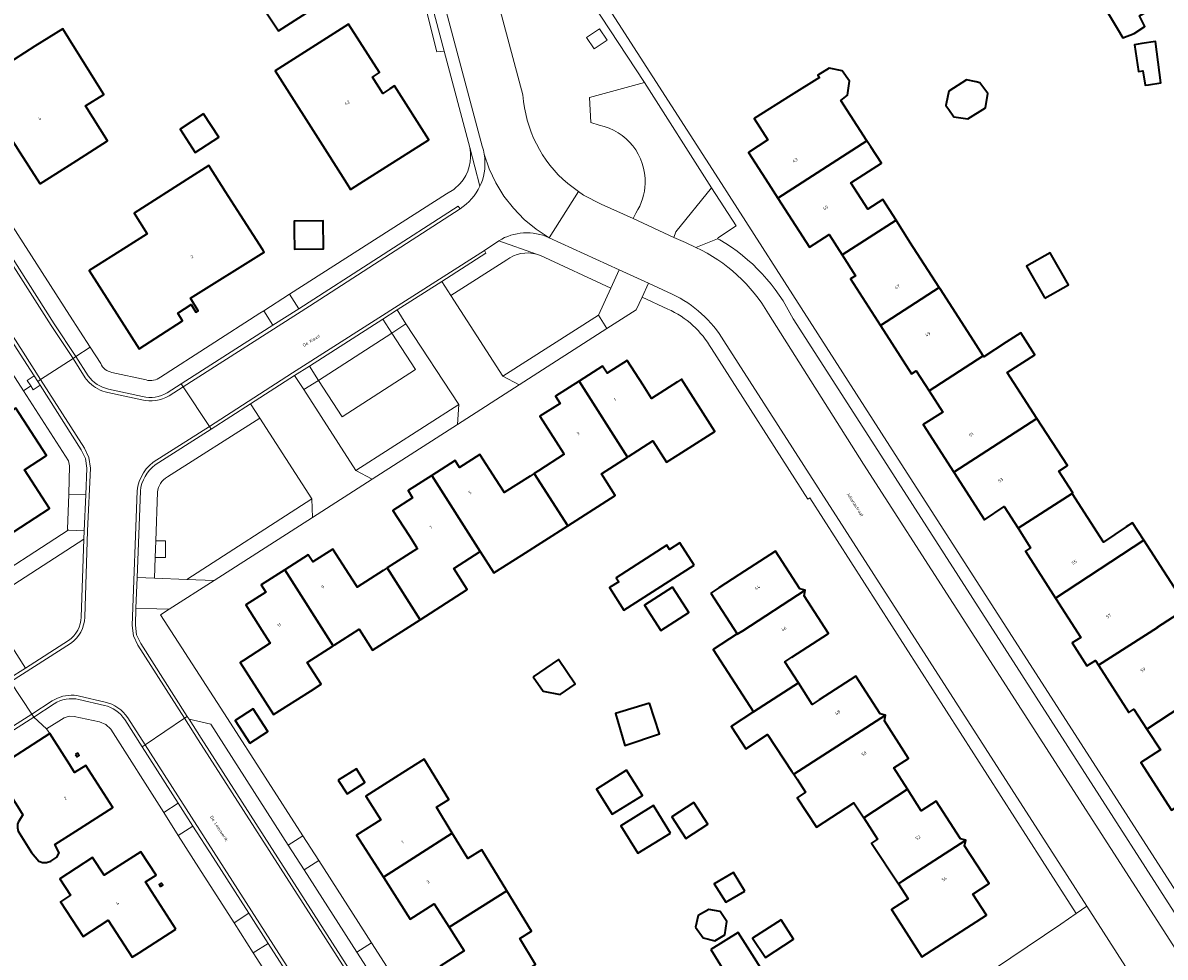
# Model space of a CAD drawing. Header units: metres. Extents: x 201541 to 204988, y 387833 to 394342.
# Tile 152 of 214: x 203432 to 203562, y 391411 to 391518. Entities that reach past the tile are written whole.
import ezdxf
from ezdxf.enums import TextEntityAlignment as Align

# ---------------------------------------------------------------- set-up
doc = ezdxf.new("R2010")
doc.units = ezdxf.units.M
doc.layers.get('Defpoints').update_dxf_attribs({"lineweight": 25})
for name, color, linetype, lineweight in [('B-WE-GR-BEPLANTING_CULTUUR_BODEMBEDEKKER-GV', 90, 'Continuous', 18), ('B-WE-OG-BEBOUWING-GV', 7, 'Continuous', 35), ('B-WE-OG-BEBOUWING-T18', 10, 'Continuous', 18), ('B-WE-OG-BEBOUWING_LAGE TRAFO-GV', 7, 'Continuous', 18), ('B-WE-OG-TERREIN_ERF-GV', 7, 'Continuous', 18), ('B-WE-VH-ONVERHARD-GV', 252, 'Continuous', 18), ('B-WE-VH-VERHARDING_ASFALT-GV', 252, 'Continuous', 18), ('B-WE-VH-VERHARDING_BETONSTRAATSTEEN-GV', 252, 'Continuous', 18), ('B-WE-VH-VERHARDING_OPEN-GV', 252, 'Continuous', 18), ('B-WE-VH-VERHARDING_TEGEL-GV', 252, 'Continuous', 18)]:
    doc.layers.add(name, color=color, linetype=linetype, lineweight=lineweight)
doc.styles.add('NLCS-ISO-M200-T18', font='NLCS-ISO.ttf', dxfattribs={"height": 0.36})

msp = doc.modelspace()

# ---------------------------------------------------------------- linework, layer by layer
at = {"layer": 'B-WE-GR-BEPLANTING_CULTUUR_BODEMBEDEKKER-GV'}
for points in [[(203497.698, 391506.689), (203496.761, 391506.967), (203496.58, 391509.85), (203502.877, 391511.553), (203496.93, 391520.599), (203482.667, 391542.962)], [(203481.41, 391538.563), (203482.846, 391533.095), (203488.984, 391510.135)], [(203494.101, 391500), (203495.34, 391499.102), (203495.92, 391498.681), (203497.92, 391497.659)], [(203497.92, 391497.659), (203501.575, 391495.994), (203501.914, 391496.626)], [(203487.124, 391491.262), (203480.727, 391487.2), (203486.681, 391477.952), (203497.61, 391484.937), (203499.036, 391488.03), (203490.976, 391491.754)], [(203464.829, 391463.912), (203458.885, 391473.173), (203448.315, 391466.431)], [(203447.185, 391464.672), (203446.991, 391459.136), (203448.109, 391459.136), (203448.12, 391457.197), (203446.922, 391457.197), (203446.84, 391454.852), (203450.53, 391454.689), (203464.829, 391463.912)], [(203438.467, 391450.399), (203438.755, 391459.296), (203427.36, 391451.947), (203432.103, 391444.566)], [(203432.103, 391444.566), (203437.016, 391447.71)]]:
    msp.add_lwpolyline(points, dxfattribs=at)
for points in [[(203497.131, 391515.394), (203496.24, 391516.704), (203497.724, 391517.713), (203498.615, 391516.403)], [(203510.563, 391499.525), (203506.455, 391494.461), (203506.261, 391493.835), (203507.591, 391493.248), (203508.765, 391492.694), (203511.24, 391493.656), (203511.344, 391493.833), (203513.37, 391495.156)], [(203476.704, 391478.708), (203468.294, 391473.309), (203465.601, 391477.478), (203463.915, 391476.417), (203469.877, 391467.168), (203481.634, 391474.706), (203475.606, 391483.948), (203474.001, 391482.887)]]:
    msp.add_lwpolyline(points, close=True, dxfattribs=at)
for points in [[(203488.984, 391510.135, 0.2024269), (203494.101, 391500)], [(203502.963, 391500, 0.3639128), (203497.698, 391506.689)], [(203501.914, 391496.626, 0.1356085), (203502.963, 391500)], [(203490.545, 391491.908, 0.2392465), (203487.124, 391491.262)], [(203490.976, 391491.754, 0.0295422), (203490.545, 391491.908)], [(203448.315, 391466.431, 0.248908), (203447.185, 391464.672)], [(203437.016, 391447.71, 0.2350497), (203438.467, 391450.399)]]:
    msp.add_lwpolyline(points, format="xyb", dxfattribs=at)
at = {"layer": 'B-WE-OG-BEBOUWING-GV'}
for points in [[(203459.431, 391530.779), (203457.04, 391534.768), (203449.178, 391530.05), (203452.207, 391525.472), (203454.65, 391527.09), (203461.033, 391517.457), (203465.681, 391520.447), (203469.886, 391523.152), (203467.879, 391526.271), (203466.49, 391528.43), (203465.803, 391529.492), (203466.903, 391530.203), (203464.433, 391534.018), (203460.231, 391531.297)], [(203555.038, 391520.953), (203556.984, 391517.683), (203557.61, 391516.674), (203558.899, 391517.15), (203560.115, 391517.954), (203559.513, 391519.188), (203560.227, 391519.613), (203558.28, 391522.883)], [(203428.581, 391505.79), (203429.585, 391506.437), (203431.014, 391504.219), (203431.134, 391504.031), (203433.709, 391499.986), (203433.793, 391500), (203435.558, 391501.124), (203437.944, 391502.644), (203441.468, 391504.889), (203438.966, 391508.908), (203441.042, 391510.202), (203437.739, 391515.501), (203436.371, 391517.695), (203433.173, 391515.702), (203429.619, 391513.413), (203425.415, 391510.706)], [(203469.267, 391499.323), (203470.333, 391500), (203478.203, 391504.999), (203474.282, 391511.164), (203473.759, 391510.832), (203472.949, 391510.316), (203471.768, 391512.172), (203472.579, 391512.687), (203469.042, 391518.247), (203460.629, 391512.903), (203466.586, 391503.544), (203468.837, 391500)], [(203559.779, 391516.011), (203558.925, 391515.877), (203559.407, 391512.801), (203559.896, 391512.877), (203560.152, 391511.248), (203560.517, 391511.305), (203561.948, 391511.53), (203561.349, 391516.257)], [(203518.134, 391498.336), (203528.333, 391504.884), (203525.35, 391509.5), (203526.12, 391510.112), (203526.346, 391511.715), (203525.479, 391512.907), (203523.992, 391513.19), (203522.73, 391512.408), (203522.902, 391512.13), (203519.66, 391510.121), (203515.449, 391507.427), (203517.007, 391504.992), (203514.774, 391503.569), (203517.066, 391500)], [(203537.687, 391508.456), (203538.27, 391507.646), (203539.866, 391507.395), (203541.898, 391508.667), (203542.164, 391510.289), (203541.705, 391510.914), (203541.256, 391511.525), (203540.822, 391511.626), (203539.723, 391511.88), (203537.677, 391510.552), (203537.392, 391509.135), (203537.35, 391508.925)], [(203452.448, 391507.987), (203449.761, 391506.234), (203451.507, 391503.561), (203454.198, 391505.321)], [(203518.134, 391498.336), (203521.751, 391492.703), (203524.011, 391494.154), (203525.499, 391491.838), (203531.682, 391495.797), (203530.139, 391498.187), (203528.435, 391497.087), (203526.501, 391500.082), (203529.983, 391502.331), (203528.786, 391504.183), (203528.333, 391504.884)], [(203459.225, 391492.413), (203456.676, 391496.396), (203454.976, 391499.051), (203453.051, 391502.057), (203450.959, 391500.727), (203444.511, 391496.623), (203446.014, 391494.261), (203443.595, 391492.721), (203439.378, 391490.035), (203445.082, 391481.077), (203450.063, 391484.304), (203449.502, 391485.169), (203451.026, 391486.156), (203451.581, 391485.282), (203451.834, 391485.432), (203450.969, 391486.896), (203459.392, 391492.153)], [(203462.829, 391494.631), (203462.858, 391492.49), (203466.189, 391492.548), (203466.134, 391495.736), (203462.815, 391495.691)], [(203525.499, 391491.838), (203527.031, 391489.453), (203526.462, 391489.094), (203529.886, 391483.758), (203536.607, 391488.088), (203533.241, 391493.306), (203531.792, 391495.627), (203531.682, 391495.797)], [(203548.668, 391486.882), (203551.377, 391488.399), (203549.303, 391492.084), (203546.58, 391490.55)], [(203529.886, 391483.758), (203533.437, 391478.223), (203533.964, 391478.562), (203535.43, 391476.278), (203541.63, 391480.3), (203540.552, 391481.972), (203536.702, 391487.941), (203536.607, 391488.088)], [(203538.274, 391466.982), (203547.773, 391473.116), (203544.376, 391478.377), (203547.541, 391480.42), (203545.93, 391482.916), (203544.27, 391481.844), (203541.704, 391480.187), (203541.63, 391480.3), (203535.43, 391476.278), (203536.991, 391473.846), (203534.769, 391472.416)], [(203501.044, 391468.764), (203503.857, 391470.559), (203505.414, 391468.119), (203506.72, 391468.953), (203510.935, 391471.643), (203507.126, 391477.609), (203506.654, 391477.304), (203503.701, 391475.392), (203502.723, 391476.92), (203500.905, 391479.761), (203498.611, 391478.307), (203498.086, 391479.118), (203495.399, 391477.405), (203500.94, 391468.698)], [(203493.618, 391469.163), (203493.707, 391469.024), (203490.746, 391467.129), (203490.28, 391466.831), (203494.105, 391460.834), (203499.542, 391464.303), (203497.953, 391466.792), (203500.94, 391468.698), (203495.399, 391477.405), (203492.698, 391475.683), (203493.231, 391474.846), (203490.93, 391473.378), (203492.756, 391470.514)], [(203424.742, 391467.553), (203429.899, 391459.613), (203434.838, 391462.813), (203431.958, 391467.231), (203434.497, 391468.89), (203430.989, 391474.306), (203428.401, 391472.615), (203428.484, 391472.484), (203423.559, 391469.374)], [(203538.274, 391466.982), (203541.79, 391461.532), (203544.032, 391463.04), (203545.619, 391460.558), (203551.786, 391464.544), (203551.867, 391464.596), (203550.261, 391467.082), (203551.255, 391467.724), (203547.773, 391473.116)], [(203478.57, 391466.611), (203484.109, 391457.899), (203485.671, 391455.452), (203488.851, 391457.481), (203494.105, 391460.834), (203490.28, 391466.831), (203489.792, 391466.518), (203486.854, 391464.638), (203486.758, 391464.789), (203485.922, 391466.099), (203484.069, 391469.003), (203481.74, 391467.518), (203481.24, 391468.319)], [(203484.109, 391457.899), (203478.57, 391466.611), (203475.845, 391464.868), (203476.365, 391464.057), (203474.103, 391462.61), (203475.953, 391459.719), (203476.798, 391458.399), (203476.906, 391458.23), (203473.884, 391456.295), (203473.463, 391456.026), (203477.224, 391450.098), (203482.609, 391453.535), (203481.064, 391455.956)], [(203545.619, 391460.558), (203547.052, 391458.317), (203546.468, 391457.944), (203549.901, 391452.577), (203559.989, 391459.181), (203558.697, 391461.184), (203557.987, 391460.726), (203555.383, 391458.978), (203551.786, 391464.544)], [(203508.552, 391456.335), (203506.925, 391458.875), (203505.764, 391458.131), (203505.459, 391458.607), (203499.652, 391454.888), (203499.937, 391454.443), (203498.881, 391453.768), (203500.521, 391451.203)], [(203554.805, 391444.91), (203561.554, 391449.221), (203561.544, 391449.236), (203564.977, 391451.452), (203559.989, 391459.181), (203549.901, 391452.577), (203552.782, 391448.072), (203551.797, 391447.442), (203553.478, 391444.813), (203554.464, 391445.444)], [(203467.403, 391447.186), (203470.249, 391449.002), (203471.772, 391446.618), (203477.224, 391450.098), (203473.463, 391456.026), (203472.985, 391455.72), (203470.028, 391453.828), (203469.931, 391453.981), (203469.096, 391455.282), (203467.232, 391458.187), (203464.941, 391456.716), (203464.416, 391457.536), (203461.736, 391455.815), (203467.28, 391447.108)], [(203510.462, 391453.127), (203513.485, 391448.469), (203513.505, 391448.438), (203514.117, 391448.832), (203521.277, 391453.465), (203521.281, 391453.486), (203520.669, 391453.624), (203517.884, 391457.93), (203513.687, 391455.214), (203511.407, 391453.739)], [(203467.28, 391447.108), (203461.736, 391455.815), (203459.036, 391454.081), (203459.558, 391453.238), (203457.284, 391451.79), (203459.119, 391448.914), (203460.078, 391447.41), (203457.012, 391445.443), (203456.646, 391445.208), (203460.461, 391439.245), (203464.672, 391441.94), (203465.897, 391442.724), (203464.31, 391445.213)], [(203506.1, 391453.838), (203502.882, 391451.777), (203504.738, 391448.878), (203507.956, 391450.938), (203507.691, 391451.353)], [(203519.736, 391445.803), (203523.931, 391448.525), (203521.146, 391452.817), (203521.277, 391453.465), (203514.117, 391448.832), (203513.505, 391448.438), (203513.485, 391448.469), (203510.757, 391446.678), (203515.35, 391439.547), (203520.493, 391442.863), (203518.926, 391445.278)], [(203554.805, 391444.91), (203558.273, 391439.488), (203558.856, 391439.867), (203560.343, 391437.588), (203569.815, 391443.776), (203568.284, 391446.148), (203564.977, 391451.452), (203561.544, 391449.236), (203561.554, 391449.221)], [(203490.165, 391443.548), (203491.299, 391441.905), (203493.247, 391441.548), (203494.964, 391442.734), (203493.034, 391445.529)], [(203519.955, 391432.414), (203530.46, 391439.165), (203530.461, 391439.17), (203529.836, 391439.314), (203527.063, 391443.627), (203522.857, 391440.923), (203522.067, 391440.415), (203520.493, 391442.863), (203515.35, 391439.547), (203512.786, 391437.895), (203512.819, 391437.844), (203514.48, 391435.315), (203516.974, 391436.953), (203519.741, 391432.74)], [(203560.343, 391437.588), (203561.889, 391435.217), (203559.651, 391433.758), (203563.155, 391428.319), (203569.979, 391432.771), (203572.941, 391434.703), (203569.615, 391439.857), (203571.542, 391441.1), (203570.786, 391442.271), (203569.902, 391443.642), (203569.815, 391443.776)], [(203503.463, 391440.565), (203499.581, 391439.362), (203500.652, 391435.704), (203504.605, 391437.034)], [(203457.75, 391435.983), (203459.806, 391437.32), (203458.123, 391439.909), (203456.067, 391438.572)], [(203530.46, 391439.165), (203519.955, 391432.414), (203520.334, 391431.838), (203521.31, 391430.355), (203520.363, 391429.732), (203522.57, 391426.375), (203526.811, 391429.164), (203527.957, 391427.422), (203532.986, 391430.691), (203531.419, 391433.142), (203533.099, 391434.216), (203530.325, 391438.538)], [(203431.172, 391428.762), (203431.796, 391427.789), (203431.321, 391427.067), (203431.288, 391427.017), (203431.167, 391426.706), (203431.178, 391426.303), (203431.255, 391425.886), (203432.778, 391423.455), (203433.597, 391422.486), (203434.018, 391422.326), (203434.485, 391422.322), (203434.975, 391422.474), (203435.677, 391422.924), (203435.936, 391423.429), (203435.431, 391424.367), (203437.849, 391425.909), (203442.063, 391428.596), (203438.981, 391433.43), (203437.707, 391432.617), (203437.16, 391433.475), (203436.547, 391434.431), (203434.859, 391437.066), (203428.473, 391432.97)], [(203437.818, 391434.657), (203437.988, 391434.408), (203438.228, 391434.57), (203438.058, 391434.82)], [(203480.889, 391425.686), (203479.078, 391428.643), (203480.521, 391429.526), (203477.682, 391434.158), (203475.217, 391432.586), (203471.002, 391429.897), (203472.723, 391427.199), (203469.966, 391425.441), (203473.022, 391420.651)], [(203467.851, 391431.732), (203468.873, 391430.174), (203470.918, 391431.485), (203469.931, 391433.025)], [(203500.835, 391432.866), (203497.397, 391430.718), (203499.203, 391427.855), (203502.666, 391429.993)], [(203539.627, 391424.859), (203539.632, 391424.881), (203539.017, 391425.014), (203536.23, 391429.319), (203534.55, 391428.245), (203532.986, 391430.691), (203527.957, 391427.422), (203529.55, 391424.999), (203528.858, 391424.544), (203531.92, 391419.889), (203532.424, 391420.213)], [(203505.855, 391425.681), (203503.912, 391428.825), (203500.17, 391426.513), (203502.112, 391423.369)], [(203508.541, 391429.184), (203506.005, 391427.553), (203507.597, 391425.077), (203510.133, 391426.708)], [(203473.022, 391420.651), (203476.09, 391415.841), (203478.832, 391417.597), (203480.555, 391414.907), (203487.13, 391419.089), (203484.268, 391423.765), (203482.666, 391422.784), (203480.889, 391425.686)], [(203531.92, 391419.889), (203533.048, 391418.174), (203531.146, 391416.923), (203531.9, 391415.747), (203534.598, 391411.537), (203542.006, 391416.285), (203540.453, 391418.708), (203542.293, 391419.904), (203539.485, 391424.221), (203539.627, 391424.859), (203532.424, 391420.213)], [(203449.271, 391414.693), (203446.535, 391418.951), (203445.799, 391420.095), (203447.016, 391420.876), (203445.294, 391423.555), (203441.088, 391420.852), (203439.764, 391422.885), (203436.013, 391420.442), (203437.236, 391418.563), (203436.099, 391417.822), (203438.686, 391413.854), (203441.551, 391415.722), (203444.303, 391411.5), (203445.08, 391412)], [(203514.378, 391419.051), (203513.067, 391421.165), (203510.856, 391419.886), (203512.207, 391417.768)], [(203447.535, 391419.543), (203447.785, 391419.711), (203447.61, 391419.97), (203447.36, 391419.802)], [(203480.555, 391414.907), (203482.27, 391412.231), (203479.528, 391410.474), (203482.616, 391405.643), (203490.435, 391410.66), (203488.612, 391413.635), (203489.963, 391414.462), (203487.13, 391419.089)], [(203508.712, 391414.902), (203509.583, 391413.695), (203510.937, 391413.34), (203512.063, 391414.044), (203512.32, 391415.556), (203511.527, 391416.728), (203510.242, 391416.946), (203509.042, 391416.24)], [(203518.513, 391415.748), (203515.255, 391413.66), (203516.742, 391411.465), (203519.935, 391413.54)], [(203510.471, 391412.365), (203512.587, 391408.988), (203514.703, 391405.611), (203517.836, 391407.574), (203515.719, 391410.951), (203513.603, 391414.328)]]:
    msp.add_lwpolyline(points, close=True, dxfattribs=at)
at = {"layer": 'B-WE-OG-BEBOUWING_LAGE TRAFO-GV'}
msp.add_lwpolyline([(203497.131, 391515.394), (203498.615, 391516.403), (203497.724, 391517.713), (203496.24, 391516.704)], close=True, dxfattribs=at)
at = {"layer": 'B-WE-OG-TERREIN_ERF-GV'}
for points in [[(203449.178, 391530.05), (203457.04, 391534.768), (203459.431, 391530.779), (203460.231, 391531.297), (203464.433, 391534.018), (203466.903, 391530.203), (203465.803, 391529.492), (203466.49, 391528.43), (203467.879, 391526.271), (203469.886, 391523.152), (203465.681, 391520.447), (203461.033, 391517.457), (203454.65, 391527.09), (203452.207, 391525.472)], [(203556.984, 391517.683), (203555.038, 391520.953), (203558.28, 391522.883), (203560.227, 391519.613), (203559.513, 391519.188), (203560.115, 391517.954), (203558.899, 391517.15), (203557.61, 391516.674)], [(203431.134, 391504.031), (203431.014, 391504.219), (203429.585, 391506.437), (203428.581, 391505.79), (203425.415, 391510.706), (203429.619, 391513.413), (203433.173, 391515.702), (203436.371, 391517.695), (203437.739, 391515.501), (203441.042, 391510.202), (203438.966, 391508.908), (203441.468, 391504.889), (203437.944, 391502.644), (203435.558, 391501.124), (203433.793, 391500), (203433.709, 391499.986)], [(203470.333, 391500), (203469.267, 391499.323), (203468.837, 391500), (203466.586, 391503.544), (203460.629, 391512.903), (203469.042, 391518.247), (203472.579, 391512.687), (203471.768, 391512.172), (203472.949, 391510.316), (203473.759, 391510.832), (203474.282, 391511.164), (203478.203, 391504.999)], [(203560.152, 391511.248), (203559.896, 391512.877), (203559.407, 391512.801), (203558.925, 391515.877), (203559.779, 391516.011), (203561.349, 391516.257), (203561.948, 391511.53), (203560.517, 391511.305)], [(203541.705, 391510.914), (203542.164, 391510.289), (203541.898, 391508.667), (203539.866, 391507.395), (203538.27, 391507.646), (203537.687, 391508.456), (203537.35, 391508.925), (203537.392, 391509.135), (203537.677, 391510.552), (203539.723, 391511.88), (203540.822, 391511.626), (203541.256, 391511.525)], [(203452.448, 391507.987), (203454.198, 391505.321), (203451.507, 391503.561), (203449.761, 391506.234)], [(203456.676, 391496.396), (203459.225, 391492.413), (203459.392, 391492.153), (203450.969, 391486.896), (203451.834, 391485.432), (203451.581, 391485.282), (203451.026, 391486.156), (203449.502, 391485.169), (203450.063, 391484.304), (203445.082, 391481.077), (203439.378, 391490.035), (203443.595, 391492.721), (203446.014, 391494.261), (203444.511, 391496.623), (203450.959, 391500.727), (203453.051, 391502.057), (203454.976, 391499.051)], [(203466.134, 391495.736), (203466.189, 391492.548), (203462.858, 391492.49), (203462.829, 391494.631), (203462.815, 391495.691)], [(203548.668, 391486.882), (203546.58, 391490.55), (203549.303, 391492.084), (203551.377, 391488.399)], [(203471.772, 391446.618), (203470.249, 391449.002), (203467.403, 391447.186), (203467.28, 391447.108), (203464.31, 391445.213), (203465.897, 391442.724), (203464.672, 391441.94), (203460.461, 391439.245), (203456.646, 391445.208), (203457.012, 391445.443), (203460.078, 391447.41), (203459.119, 391448.914), (203457.284, 391451.79), (203459.558, 391453.238), (203459.036, 391454.081), (203461.736, 391455.815), (203464.416, 391457.536), (203464.941, 391456.716), (203467.232, 391458.187), (203469.096, 391455.282), (203469.931, 391453.981), (203470.028, 391453.828), (203472.985, 391455.72), (203473.463, 391456.026), (203473.884, 391456.295), (203476.906, 391458.23), (203476.798, 391458.399), (203475.953, 391459.719), (203474.103, 391462.61), (203476.365, 391464.057), (203475.845, 391464.868), (203478.57, 391466.611), (203481.24, 391468.319), (203481.74, 391467.518), (203484.069, 391469.003), (203485.922, 391466.099), (203486.758, 391464.789), (203486.854, 391464.638), (203489.792, 391466.518), (203490.28, 391466.831), (203490.746, 391467.129), (203493.707, 391469.024), (203493.618, 391469.163), (203492.756, 391470.514), (203490.93, 391473.378), (203493.231, 391474.846), (203492.698, 391475.683), (203495.399, 391477.405), (203498.086, 391479.118), (203498.611, 391478.307), (203500.905, 391479.761), (203502.723, 391476.92), (203503.701, 391475.392), (203506.654, 391477.304), (203507.126, 391477.609), (203510.935, 391471.643), (203506.72, 391468.953), (203505.414, 391468.119), (203503.857, 391470.559), (203501.044, 391468.764), (203500.94, 391468.698), (203497.953, 391466.792), (203499.542, 391464.303), (203494.105, 391460.834), (203488.851, 391457.481), (203485.671, 391455.452), (203484.109, 391457.899), (203481.064, 391455.956), (203482.609, 391453.535), (203477.224, 391450.098)], [(203508.552, 391456.335), (203500.521, 391451.203), (203498.881, 391453.768), (203499.937, 391454.443), (203499.652, 391454.888), (203505.459, 391458.607), (203505.764, 391458.131), (203506.925, 391458.875)], [(203513.485, 391448.469), (203510.462, 391453.127), (203511.407, 391453.739), (203513.687, 391455.214), (203517.884, 391457.93), (203520.669, 391453.624), (203521.281, 391453.486), (203521.277, 391453.465), (203521.146, 391452.817), (203523.931, 391448.525), (203519.736, 391445.803), (203518.926, 391445.278), (203520.493, 391442.863), (203522.067, 391440.415), (203522.857, 391440.923), (203527.063, 391443.627), (203529.836, 391439.314), (203530.461, 391439.17), (203530.46, 391439.165), (203530.325, 391438.538), (203533.099, 391434.216), (203531.419, 391433.142), (203532.986, 391430.691), (203534.55, 391428.245), (203536.23, 391429.319), (203539.017, 391425.014), (203539.632, 391424.881), (203539.627, 391424.859), (203539.485, 391424.221), (203542.293, 391419.904), (203540.453, 391418.708), (203542.006, 391416.285), (203534.598, 391411.537), (203531.9, 391415.747), (203531.146, 391416.923), (203533.048, 391418.174), (203531.92, 391419.889), (203528.858, 391424.544), (203529.55, 391424.999), (203527.957, 391427.422), (203526.811, 391429.164), (203522.57, 391426.375), (203520.363, 391429.732), (203521.31, 391430.355), (203520.334, 391431.838), (203519.955, 391432.414), (203519.741, 391432.74), (203516.974, 391436.953), (203514.48, 391435.315), (203512.819, 391437.844), (203512.786, 391437.895), (203515.35, 391439.547), (203510.757, 391446.678)], [(203507.691, 391451.353), (203507.956, 391450.938), (203504.738, 391448.878), (203502.882, 391451.777), (203506.1, 391453.838)], [(203491.299, 391441.905), (203490.165, 391443.548), (203493.034, 391445.529), (203494.964, 391442.734), (203493.247, 391441.548)], [(203499.581, 391439.362), (203503.463, 391440.565), (203504.605, 391437.034), (203500.652, 391435.704)], [(203457.75, 391435.983), (203456.067, 391438.572), (203458.123, 391439.909), (203459.806, 391437.32)], [(203438.228, 391434.57), (203437.988, 391434.408), (203437.818, 391434.657), (203438.058, 391434.82)], [(203468.873, 391430.174), (203467.851, 391431.732), (203469.931, 391433.025), (203470.918, 391431.485)], [(203497.397, 391430.718), (203500.835, 391432.866), (203502.666, 391429.993), (203499.203, 391427.855)], [(203502.112, 391423.369), (203500.17, 391426.513), (203503.912, 391428.825), (203505.855, 391425.681)], [(203508.541, 391429.184), (203510.133, 391426.708), (203507.597, 391425.077), (203506.005, 391427.553)], [(203446.535, 391418.951), (203449.271, 391414.693), (203445.08, 391412), (203444.303, 391411.5), (203441.551, 391415.722), (203438.686, 391413.854), (203436.099, 391417.822), (203437.236, 391418.563), (203436.013, 391420.442), (203439.764, 391422.885), (203441.088, 391420.852), (203445.294, 391423.555), (203447.016, 391420.876), (203445.799, 391420.095)], [(203510.856, 391419.886), (203513.067, 391421.165), (203514.378, 391419.051), (203512.207, 391417.768)], [(203447.785, 391419.711), (203447.535, 391419.543), (203447.36, 391419.802), (203447.61, 391419.97)], [(203508.712, 391414.902), (203509.042, 391416.24), (203510.242, 391416.946), (203511.527, 391416.728), (203512.32, 391415.556), (203512.063, 391414.044), (203510.937, 391413.34), (203509.583, 391413.695)], [(203550.496, 391415.245), (203544.793, 391411.421), (203539.685, 391407.995), (203539.684, 391407.995), (203534.938, 391404.813), (203538.26, 391399.859), (203540.112, 391401.047), (203541.575, 391398.767), (203543.038, 391396.486), (203541.187, 391395.298), (203543.888, 391391.105), (203545.739, 391392.294), (203547.203, 391390.014), (203548.666, 391387.733), (203546.814, 391386.545), (203553.073, 391376.774), (203571.774, 391388.754), (203553.481, 391417.309), (203552.275, 391416.475)], [(203518.513, 391415.748), (203519.935, 391413.54), (203516.742, 391411.465), (203515.255, 391413.66)], [(203512.587, 391408.988), (203510.471, 391412.365), (203513.603, 391414.328), (203515.719, 391410.951), (203517.836, 391407.574), (203514.703, 391405.611)]]:
    msp.add_lwpolyline(points, close=True, dxfattribs=at)
for points in [[(203482.904, 391504.119), (203479.985, 391515.149), (203479.119, 391515.074), (203477.457, 391521.766), (203477.052, 391523.291), (203474.597, 391532.043)], [(203498.131, 391521.13), (203511.691, 391500), (203512.576, 391498.621), (203530.966, 391469.948), (203585.538, 391384.976)], [(203384.23, 391504.809), (203389.281, 391508.039), (203394.464, 391511.382), (203401.126, 391515.68), (203404.103, 391517.6), (203416.098, 391513.275), (203419.173, 391512.166), (203420.165, 391511.363), (203422.058, 391508.412), (203427.454, 391500), (203437.12, 391484.932), (203439.484, 391481.268), (203440.688, 391479.402)], [(203563.155, 391428.319), (203559.651, 391433.758), (203561.889, 391435.217), (203560.343, 391437.588), (203558.856, 391439.867), (203558.273, 391439.488), (203554.805, 391444.91), (203554.464, 391445.444), (203553.478, 391444.813), (203551.797, 391447.442), (203552.782, 391448.072), (203549.901, 391452.577), (203546.468, 391457.944), (203547.052, 391458.317), (203545.619, 391460.558), (203544.032, 391463.04), (203541.79, 391461.532), (203538.274, 391466.982), (203534.769, 391472.416), (203536.991, 391473.846), (203535.43, 391476.278), (203533.964, 391478.562), (203533.437, 391478.223), (203529.886, 391483.758), (203526.462, 391489.094), (203527.031, 391489.453), (203525.499, 391491.838), (203524.011, 391494.154), (203521.751, 391492.703), (203518.134, 391498.336), (203517.066, 391500), (203514.774, 391503.569), (203517.007, 391504.992), (203515.449, 391507.427), (203519.66, 391510.121), (203522.902, 391512.13), (203522.73, 391512.408), (203523.992, 391513.19), (203525.479, 391512.907), (203526.346, 391511.715), (203526.12, 391510.112), (203525.35, 391509.5), (203528.333, 391504.884), (203528.786, 391504.183), (203529.983, 391502.331), (203526.501, 391500.082), (203528.435, 391497.087), (203530.139, 391498.187), (203531.682, 391495.797), (203531.792, 391495.627), (203533.241, 391493.306), (203536.607, 391488.088), (203536.702, 391487.941), (203540.552, 391481.972), (203541.63, 391480.3), (203541.704, 391480.187), (203544.27, 391481.844), (203545.93, 391482.916), (203547.541, 391480.42), (203544.376, 391478.377), (203547.773, 391473.116), (203551.255, 391467.724), (203550.261, 391467.082), (203551.867, 391464.596), (203551.786, 391464.544), (203555.383, 391458.978), (203557.987, 391460.726), (203558.697, 391461.184), (203559.989, 391459.181), (203564.977, 391451.452)], [(203447.516, 391477.864), (203458.906, 391485.166), (203459.338, 391485.443), (203462.282, 391487.331), (203480.233, 391498.826), (203481.086, 391499.329), (203481.818, 391500)], [(203426.365, 391453.481), (203436.975, 391460.358), (203436.91, 391460.441), (203437.036, 391464.468), (203437.138, 391467.714), (203436.991, 391468.286), (203432.531, 391475.219), (203431.841, 391476.293), (203419.411, 391495.649)], [(203505.563, 391485.645), (203502.614, 391487.002), (203501.92, 391485.545), (203498.59, 391483.409), (203488.555, 391476.972), (203481.503, 391472.449), (203471.737, 391466.185), (203464.909, 391461.805), (203453.654, 391454.591), (203448.517, 391451.298), (203447.523, 391450.661), (203455.197, 391438.778), (203463.802, 391425.382), (203465.63, 391422.536), (203471.674, 391413.128), (203475.247, 391407.564)], [(203549.948, 391420.09), (203521.788, 391464.048), (203521.581, 391463.891), (203510.55, 391481.118)], [(203441.96, 391478.389), (203445.873, 391477.526)], [(203430.989, 391474.306), (203434.497, 391468.89), (203431.958, 391467.231), (203434.838, 391462.813), (203429.899, 391459.613)], [(203464.02, 391402.8), (203458.14, 391411.981), (203455.936, 391415.422), (203451.901, 391421.722), (203449.557, 391425.415), (203447.897, 391428.031), (203441.851, 391437.558), (203441.283, 391438.113), (203440.547, 391438.408), (203437.636, 391439.007), (203437.069, 391439.049), (203436.529, 391438.875), (203434.494, 391437.613), (203434.859, 391437.066), (203436.547, 391434.431), (203437.16, 391433.475), (203437.707, 391432.617), (203438.981, 391433.43), (203442.063, 391428.596), (203437.849, 391425.909), (203435.431, 391424.367), (203435.936, 391423.429), (203435.677, 391422.924), (203434.975, 391422.474), (203434.485, 391422.322), (203434.018, 391422.326), (203433.597, 391422.486), (203432.778, 391423.455), (203431.255, 391425.886)], [(203479.528, 391410.474), (203482.27, 391412.231), (203480.555, 391414.907), (203478.832, 391417.597), (203476.09, 391415.841), (203473.022, 391420.651), (203469.966, 391425.441), (203472.723, 391427.199), (203471.002, 391429.897), (203475.217, 391432.586), (203477.682, 391434.158), (203480.521, 391429.526), (203479.078, 391428.643), (203480.889, 391425.686), (203482.666, 391422.784), (203484.268, 391423.765), (203487.13, 391419.089), (203489.963, 391414.462), (203488.612, 391413.635), (203490.435, 391410.66)], [(203431.321, 391427.067), (203431.796, 391427.789), (203431.172, 391428.762)], [(203544.793, 391411.421), (203550.496, 391415.245), (203552.275, 391416.475), (203549.948, 391420.09)]]:
    msp.add_lwpolyline(points, dxfattribs=at)
for points in [[(203481.818, 391500, 0.2370508), (203482.904, 391504.119)], [(203510.55, 391481.118, 0.1576699), (203505.563, 391485.645)], [(203440.688, 391479.402, 0.2419309), (203441.96, 391478.389)], [(203445.873, 391477.526, 0.2383908), (203447.516, 391477.864)]]:
    msp.add_lwpolyline(points, format="xyb", dxfattribs=at)
at = {"layer": 'B-WE-VH-ONVERHARD-GV'}
msp.add_lwpolyline([(203432.979, 391476.385), (203433.76, 391476.932), (203433.488, 391477.359), (203433.09, 391477.981), (203432.283, 391477.466), (203432.686, 391476.84)], close=True, dxfattribs=at)
at = {"layer": 'B-WE-VH-VERHARDING_ASFALT-GV'}
for points in [[(203488.984, 391510.135), (203482.846, 391533.095), (203481.41, 391538.563)], [(203475.623, 391537.011), (203478.989, 391524.335), (203484.331, 391504.275)], [(203437.524, 391480), (203435.043, 391483.74), (203418.293, 391510.006), (203404.396, 391515.046), (203390.508, 391506.102), (203385.908, 391503.118), (203387.881, 391500), (203388.272, 391499.381), (203392.433, 391502.043), (203402.712, 391508.599)], [(203417.205, 391503.46), (203419.29, 391500.216), (203425.49, 391490.565), (203431.82, 391480.713), (203433.823, 391477.578), (203437.524, 391480)], [(203491.977, 391493.799), (203490.495, 391494.768), (203489.129, 391495.894), (203487.896, 391497.164), (203486.81, 391498.562), (203485.885, 391500.071), (203485.132, 391501.674), (203484.561, 391503.35)], [(203484.561, 391503.35), (203485.132, 391501.674), (203485.885, 391500.071), (203486.81, 391498.562), (203487.896, 391497.164), (203489.129, 391495.894), (203490.495, 391494.768), (203491.977, 391493.799), (203495.34, 391499.102), (203494.101, 391500)], [(203508.765, 391492.694), (203507.591, 391493.248), (203506.261, 391493.835), (203501.575, 391495.994), (203497.92, 391497.659), (203495.92, 391498.681), (203495.34, 391499.102), (203491.977, 391493.799), (203500, 391490.12), (203503.341, 391488.587), (203506.065, 391487.338)], [(203481.798, 391497.118), (203464.562, 391485.986), (203450.11, 391476.759), (203453.122, 391472.214), (203462.642, 391478.344), (203484.576, 391492.35), (203486.222, 391493.451)], [(203590.045, 391371.292), (203579.232, 391388.185), (203527.924, 391467.911), (203517.064, 391485.085)], [(203511.959, 391481.989), (203522.75, 391465.193), (203551.236, 391420.814), (203553.481, 391417.309), (203571.774, 391388.754), (203583.195, 391370.926), (203585.048, 391372.113), (203589.783, 391371.131), (203590.045, 391371.292)]]:
    msp.add_lwpolyline(points, dxfattribs=at)
for points in [[(203494.101, 391500, -0.2024269), (203488.984, 391510.135)], [(203484.331, 391504.275, -0.0384251), (203484.561, 391503.35)], [(203484.561, 391503.35, -0.1388964), (203484.192, 391500)], [(203484.069, 391499.717, -0.1425777), (203481.798, 391497.118)], [(203484.192, 391500, -0.012792), (203484.069, 391499.717)], [(203486.222, 391493.451, -0.2536999), (203491.977, 391493.799)], [(203517.064, 391485.085, 0.1531314), (203508.765, 391492.694)], [(203506.065, 391487.338, -0.151474), (203511.959, 391481.989)]]:
    msp.add_lwpolyline(points, format="xyb", dxfattribs=at)
msp.add_lwpolyline([(203445.758, 391435.789), (203481.033, 391380.725), (203485.166, 391374.362), (203485.261, 391374.42), (203489.769, 391377.212), (203479.732, 391392.828), (203451.85, 391436.348), (203450.279, 391438.818)], close=True, dxfattribs=at)
at = {"layer": 'B-WE-VH-VERHARDING_BETONSTRAATSTEEN-GV'}
for points in [[(203437.859, 391480.219), (203435.378, 391483.958), (203425.148, 391500), (203420.444, 391507.377), (203418.557, 391510.336), (203417.227, 391510.818), (203415.446, 391511.465), (203404.346, 391515.49), (203402.158, 391514.081), (203395.493, 391509.788), (203390.291, 391506.438), (203385.694, 391503.456), (203385.908, 391503.118), (203390.508, 391506.102), (203404.396, 391515.046), (203418.293, 391510.006), (203435.043, 391483.74), (203437.524, 391480)], [(203459.957, 391483.52), (203449.889, 391477.092), (203450.11, 391476.759), (203464.562, 391485.986), (203481.798, 391497.118), (203481.59, 391497.404), (203463.341, 391485.681), (203460.39, 391483.797)], [(203462.847, 391478.024), (203464.555, 391479.115), (203472.973, 391484.496), (203474.594, 391485.532), (203479.706, 391488.799), (203484.746, 391492.02), (203484.576, 391492.35), (203462.642, 391478.344), (203453.122, 391472.214), (203453.332, 391471.897), (203457.838, 391474.799)], [(203499.036, 391488.03), (203497.61, 391484.937), (203498.59, 391483.409), (203501.92, 391485.545), (203502.614, 391487.002), (203503.341, 391488.587), (203500, 391490.12)], [(203475.606, 391483.948), (203481.634, 391474.706), (203481.503, 391472.449), (203488.555, 391476.972), (203486.681, 391477.952), (203480.727, 391487.2), (203479.706, 391488.799), (203474.594, 391485.532)], [(203463.341, 391485.681), (203462.282, 391487.331), (203459.338, 391485.443), (203460.39, 391483.797)], [(203472.973, 391484.496), (203464.555, 391479.115), (203465.601, 391477.478), (203474.001, 391482.887)], [(203465.601, 391477.478), (203468.294, 391473.309), (203476.704, 391478.708), (203474.001, 391482.887)], [(203469.877, 391467.168), (203463.915, 391476.417), (203462.847, 391478.024), (203457.838, 391474.799), (203458.885, 391473.173), (203464.829, 391463.912), (203464.909, 391461.805), (203471.737, 391466.185)], [(203436.975, 391460.358), (203438.798, 391460.279), (203438.975, 391464.384), (203437.036, 391464.468), (203436.91, 391460.441)], [(203355.654, 391455.066), (203353.937, 391450.981), (203413.026, 391426.687), (203432.819, 391439.294), (203430.359, 391442.995), (203427.021, 391440.863), (203417.724, 391434.878), (203414.204, 391432.641), (203413.753, 391432.409), (203413.276, 391432.237), (203412.78, 391432.13), (203412.274, 391432.087), (203411.767, 391432.111), (203411.268, 391432.201), (203410.784, 391432.355), (203406.023, 391434.333)], [(203453.654, 391454.591), (203450.53, 391454.689), (203446.84, 391454.852), (203444.859, 391454.926), (203444.727, 391451.412), (203447.095, 391451.323), (203448.517, 391451.298)], [(203402.817, 391430.452), (203403.969, 391429.978), (203413.066, 391426.238), (203419.526, 391430.353), (203420.577, 391431.022), (203433.04, 391438.961), (203432.819, 391439.294), (203413.026, 391426.687), (203353.937, 391450.981), (203353.782, 391450.612), (203353.925, 391450.553), (203361.222, 391447.553), (203362.373, 391447.08), (203364.278, 391446.297), (203367.322, 391445.045), (203379.052, 391440.222), (203382.806, 391438.679), (203391.919, 391434.933), (203395.268, 391433.555)], [(203490.092, 391377.412), (203489.613, 391378.169), (203480.052, 391393.033), (203452.17, 391436.552), (203450.803, 391438.704), (203450.595, 391439.03), (203450.279, 391438.818), (203451.85, 391436.348), (203479.732, 391392.828), (203489.769, 391377.212)], [(203489.613, 391378.169), (203491.094, 391379.119), (203490.987, 391379.286), (203489.235, 391382.023), (203483.16, 391391.513), (203479.589, 391397.087), (203473.565, 391406.486), (203469.997, 391412.053), (203463.964, 391421.468), (203462.139, 391424.317), (203453.274, 391438.151), (203450.803, 391438.704), (203452.17, 391436.552), (203480.052, 391393.033)], [(203483.961, 391375.41), (203484.712, 391374.237), (203484.784, 391374.125), (203485.166, 391374.362), (203481.033, 391380.725), (203445.758, 391435.789), (203445.426, 391435.566), (203449.565, 391429.098), (203451.235, 391426.489), (203453.542, 391422.883), (203457.629, 391416.507), (203459.835, 391413.068), (203465.719, 391403.889), (203468.196, 391400.025), (203473.754, 391391.356), (203475.422, 391388.753), (203480.699, 391380.505)], [(203451.235, 391426.489), (203449.565, 391429.098), (203447.897, 391428.031), (203449.557, 391425.415)], [(203463.802, 391425.382), (203462.139, 391424.317), (203463.964, 391421.468), (203465.63, 391422.536)], [(203458.14, 391411.981), (203459.835, 391413.068), (203457.629, 391416.507), (203455.936, 391415.422)], [(203471.674, 391413.128), (203469.997, 391412.053), (203473.565, 391406.486), (203475.247, 391407.564)]]:
    msp.add_lwpolyline(points, close=True, dxfattribs=at)
for points in [[(203510.563, 391499.525), (203502.877, 391511.553), (203496.58, 391509.85), (203496.761, 391506.967), (203497.698, 391506.689)], [(203416.854, 391503.267), (203418.953, 391500), (203423.191, 391493.404), (203423.864, 391492.357), (203431.483, 391480.497), (203433.09, 391477.981), (203433.488, 391477.359), (203433.823, 391477.578), (203431.82, 391480.713), (203425.49, 391490.565), (203419.29, 391500.216), (203417.205, 391503.46)], [(203501.914, 391496.626), (203501.575, 391495.994), (203506.261, 391493.835), (203506.455, 391494.461), (203510.563, 391499.525)], [(203511.512, 391493.56), (203511.24, 391493.656), (203508.765, 391492.694)], [(203517.064, 391485.085), (203527.924, 391467.911), (203579.232, 391388.185)], [(203579.232, 391388.185), (203590.045, 391371.292), (203597.783, 391359.203), (203599.609, 391360.334), (203596.3, 391365.468), (203586.825, 391380.22), (203529.913, 391468.939), (203519.883, 391484.527)], [(203438.92, 391477.782), (203437.524, 391480), (203433.823, 391477.578), (203438.822, 391469.732), (203439.346, 391468.652), (203439.508, 391467.451), (203439.198, 391460.262), (203438.867, 391450.386)], [(203439.253, 391478.004), (203437.859, 391480.219), (203437.524, 391480), (203438.92, 391477.782)], [(203438.867, 391450.386), (203439.198, 391460.262), (203439.508, 391467.451), (203439.346, 391468.652), (203438.822, 391469.732), (203433.823, 391477.578), (203433.488, 391477.359), (203433.76, 391476.932), (203438.472, 391469.537), (203438.958, 391468.535), (203439.107, 391467.433), (203438.975, 391464.384), (203438.798, 391460.279), (203438.755, 391459.296), (203438.467, 391450.399)], [(203450.279, 391438.818), (203444.939, 391447.184), (203444.428, 391448.255), (203444.273, 391449.439), (203444.851, 391464.828), (203444.938, 391465.375), (203445.09, 391465.908), (203445.303, 391466.42), (203445.575, 391466.902), (203445.903, 391467.349), (203446.28, 391467.754), (203446.703, 391468.112), (203453.122, 391472.214), (203450.11, 391476.759), (203448.505, 391475.723)], [(203448.505, 391475.723), (203450.11, 391476.759), (203449.889, 391477.092), (203448.292, 391476.062)], [(203445.38, 391475.258), (203441.497, 391476.098)], [(203441.497, 391476.098), (203445.38, 391475.258)], [(203445.473, 391475.647), (203441.579, 391476.49)], [(203446.92, 391467.8), (203453.332, 391471.897), (203453.122, 391472.214), (203446.703, 391468.112), (203446.28, 391467.754), (203445.903, 391467.349), (203445.575, 391466.902), (203445.303, 391466.42), (203445.09, 391465.908), (203444.938, 391465.375), (203444.851, 391464.828), (203444.273, 391449.439), (203444.428, 391448.255), (203444.939, 391447.184), (203450.279, 391438.818), (203450.595, 391439.03), (203445.272, 391447.369), (203444.797, 391448.364), (203444.654, 391449.457), (203444.727, 391451.412), (203444.859, 391454.926), (203445.23, 391464.802)], [(203437.016, 391447.71), (203432.103, 391444.566), (203430.137, 391443.328), (203430.359, 391442.995), (203437.239, 391447.378)], [(203437.239, 391447.378), (203430.359, 391442.995), (203432.819, 391439.294), (203435.143, 391440.812)], [(203435.143, 391440.812), (203432.819, 391439.294), (203433.04, 391438.961), (203435.359, 391440.475)], [(203438.194, 391440.968), (203441.108, 391440.285)], [(203438.282, 391441.358), (203441.197, 391440.675)], [(203441.197, 391440.675), (203438.282, 391441.358)], [(203443.446, 391438.665), (203445.426, 391435.566), (203445.758, 391435.789), (203443.782, 391438.882)], [(203443.782, 391438.882), (203445.758, 391435.789), (203450.279, 391438.818)]]:
    msp.add_lwpolyline(points, dxfattribs=at)
for points in [[(203497.698, 391506.689, -0.3639128), (203502.963, 391500)], [(203502.963, 391500, -0.1356085), (203501.914, 391496.626)], [(203508.765, 391492.694, -0.1531314), (203517.064, 391485.085)], [(203519.883, 391484.527, 0.1465159), (203511.512, 391493.56)], [(203439.403, 391477.213, -0.0437447), (203438.92, 391477.782)], [(203438.92, 391477.782, 0.0437447), (203439.403, 391477.213)], [(203441.579, 391476.49, -0.1906889), (203439.253, 391478.004)], [(203441.497, 391476.098, -0.14483), (203439.403, 391477.213)], [(203439.403, 391477.213, 0.14483), (203441.497, 391476.098)], [(203448.505, 391475.723, -0.20385), (203445.38, 391475.258)], [(203445.38, 391475.258, 0.20385), (203448.505, 391475.723)], [(203448.292, 391476.062, -0.2038888), (203445.473, 391475.647)], [(203445.23, 391464.802, -0.2083948), (203446.92, 391467.8)], [(203438.467, 391450.399, -0.2350497), (203437.016, 391447.71)], [(203438.867, 391450.386, -0.2354856), (203437.239, 391447.378)], [(203437.239, 391447.378, 0.2354856), (203438.867, 391450.386)], [(203435.754, 391441.129, -0.1546173), (203438.282, 391441.358)], [(203438.282, 391441.358, 0.1546173), (203435.754, 391441.129)], [(203435.143, 391440.812, -0.0409362), (203435.754, 391441.129)], [(203435.754, 391441.129, 0.0409362), (203435.143, 391440.812)], [(203435.359, 391440.475, -0.1964809), (203438.194, 391440.968)], [(203441.108, 391440.285, -0.195624), (203443.446, 391438.665)], [(203441.197, 391440.675, -0.1954889), (203443.782, 391438.882)], [(203443.782, 391438.882, 0.1954889), (203441.197, 391440.675)]]:
    msp.add_lwpolyline(points, format="xyb", dxfattribs=at)
at = {"layer": 'B-WE-VH-VERHARDING_OPEN-GV'}
for points in [[(203478.15, 391522.081), (203477.457, 391521.766), (203479.119, 391515.074), (203479.985, 391515.149)], [(203446.922, 391457.197), (203448.12, 391457.197), (203448.109, 391459.136), (203446.991, 391459.136)]]:
    msp.add_lwpolyline(points, close=True, dxfattribs=at)
at = {"layer": 'B-WE-VH-VERHARDING_TEGEL-GV'}
for points in [[(203482.667, 391542.962), (203496.93, 391520.599), (203502.877, 391511.553), (203510.563, 391499.525), (203513.37, 391495.156), (203511.344, 391493.833), (203511.24, 391493.656), (203511.512, 391493.56)], [(203530.966, 391469.948), (203512.576, 391498.621), (203511.691, 391500), (203498.131, 391521.13), (203492.979, 391529.1), (203493.166, 391529.219), (203492.406, 391530.412), (203484.957, 391542.076)], [(203484.331, 391504.275), (203478.989, 391524.335), (203475.623, 391537.011)], [(203474.21, 391536.746), (203474.915, 391534.129), (203475.335, 391532.567), (203477.672, 391523.888), (203478.15, 391522.081), (203479.985, 391515.149)], [(203479.985, 391515.149), (203482.904, 391504.119), (203484.069, 391499.717)], [(203414.73, 391504.935), (203411.116, 391506.303), (203410.485, 391504.551), (203413.944, 391503.306), (203414.613, 391502.954), (203415.094, 391502.372), (203416.617, 391500), (203418.363, 391497.282), (203419.411, 391495.649), (203431.841, 391476.293), (203432.686, 391476.84), (203432.283, 391477.466), (203433.09, 391477.981), (203431.483, 391480.497), (203423.864, 391492.357), (203423.077, 391491.806), (203422.381, 391492.887), (203423.191, 391493.404), (203418.953, 391500), (203416.854, 391503.267)], [(203484.069, 391499.717), (203482.904, 391504.119)], [(203481.818, 391500), (203481.086, 391499.329), (203480.233, 391498.826), (203462.282, 391487.331), (203463.341, 391485.681), (203481.59, 391497.404), (203481.798, 391497.118)], [(203500, 391490.12), (203491.977, 391493.799)], [(203486.222, 391493.451), (203484.576, 391492.35), (203484.746, 391492.02), (203479.706, 391488.799), (203480.727, 391487.2), (203487.124, 391491.262)], [(203490.545, 391491.908), (203486.222, 391493.451)], [(203486.222, 391493.451), (203490.545, 391491.908)], [(203490.976, 391491.754), (203499.036, 391488.03), (203500, 391490.12)], [(203506.065, 391487.338), (203503.341, 391488.587), (203502.614, 391487.002), (203505.563, 391485.645)], [(203449.889, 391477.092), (203459.957, 391483.52), (203460.39, 391483.797), (203459.338, 391485.443), (203458.906, 391485.166), (203447.516, 391477.864)], [(203519.883, 391484.527), (203529.913, 391468.939), (203586.825, 391380.22), (203596.3, 391365.468), (203599.609, 391360.334), (203606.405, 391349.812), (203607.202, 391350.34), (203605.643, 391353.511), (203605.3, 391353.641), (203603.926, 391355.773), (203600.598, 391361.463), (203598.185, 391365.229), (203587.927, 391381.247), (203587.174, 391382.423), (203585.538, 391384.976), (203530.966, 391469.948)], [(203521.581, 391463.891), (203521.788, 391464.048), (203549.948, 391420.09), (203552.275, 391416.475), (203553.481, 391417.309), (203551.236, 391420.814), (203522.75, 391465.193), (203511.959, 391481.989)], [(203440.688, 391479.402), (203439.484, 391481.268), (203437.859, 391480.219), (203439.253, 391478.004)], [(203510.55, 391481.118), (203521.581, 391463.891)], [(203445.873, 391477.526), (203441.96, 391478.389)], [(203448.292, 391476.062), (203449.889, 391477.092)], [(203441.579, 391476.49), (203445.473, 391475.647)], [(203448.315, 391466.431), (203458.885, 391473.173), (203457.838, 391474.799), (203453.332, 391471.897), (203446.92, 391467.8)], [(203445.23, 391464.802), (203444.859, 391454.926), (203446.84, 391454.852), (203446.922, 391457.197), (203446.991, 391459.136), (203447.185, 391464.672)], [(203435.359, 391440.475), (203433.04, 391438.961), (203434.494, 391437.613), (203436.529, 391438.875), (203437.069, 391439.049), (203437.636, 391439.007), (203440.547, 391438.408), (203441.283, 391438.113), (203441.851, 391437.558), (203447.897, 391428.031), (203449.565, 391429.098), (203445.426, 391435.566), (203443.446, 391438.665)], [(203441.108, 391440.285), (203438.194, 391440.968)]]:
    msp.add_lwpolyline(points, dxfattribs=at)
for points in [[(203435.378, 391483.958), (203437.859, 391480.219), (203439.484, 391481.268), (203437.12, 391484.932), (203427.454, 391500), (203422.058, 391508.412), (203420.444, 391507.377), (203425.148, 391500)], [(203474.001, 391482.887), (203475.606, 391483.948), (203474.594, 391485.532), (203472.973, 391484.496)], [(203497.61, 391484.937), (203486.681, 391477.952), (203488.555, 391476.972), (203498.59, 391483.409)], [(203464.555, 391479.115), (203462.847, 391478.024), (203463.915, 391476.417), (203465.601, 391477.478)], [(203431.841, 391476.293), (203432.531, 391475.219), (203436.991, 391468.286), (203437.138, 391467.714), (203437.036, 391464.468), (203438.975, 391464.384), (203439.107, 391467.433), (203438.958, 391468.535), (203438.472, 391469.537), (203433.76, 391476.932), (203432.979, 391476.385), (203432.686, 391476.84)], [(203481.503, 391472.449), (203481.634, 391474.706), (203469.877, 391467.168), (203471.737, 391466.185)], [(203464.829, 391463.912), (203450.53, 391454.689), (203453.654, 391454.591), (203464.909, 391461.805)], [(203436.975, 391460.358), (203426.365, 391453.481), (203427.36, 391451.947), (203438.755, 391459.296), (203438.798, 391460.279)], [(203430.137, 391443.328), (203432.103, 391444.566), (203427.36, 391451.947), (203426.365, 391453.481), (203421.991, 391450.646), (203422.982, 391449.117), (203427.719, 391441.767)], [(203445.272, 391447.369), (203450.595, 391439.03), (203450.803, 391438.704), (203453.274, 391438.151), (203462.139, 391424.317), (203463.802, 391425.382), (203455.197, 391438.778), (203447.523, 391450.661), (203448.517, 391451.298), (203447.095, 391451.323), (203444.727, 391451.412), (203444.654, 391449.457), (203444.797, 391448.364)], [(203421.119, 391430.261), (203420.044, 391429.556), (203419.526, 391430.353), (203413.066, 391426.238), (203403.969, 391429.978), (203403.647, 391429.097), (203402.457, 391429.585), (203402.817, 391430.452), (203395.268, 391433.555), (203394.53, 391431.76), (203413.244, 391424.059), (203428.06, 391433.502), (203428.473, 391432.97), (203434.859, 391437.066), (203434.494, 391437.613), (203433.04, 391438.961), (203420.577, 391431.022)], [(203449.557, 391425.415), (203451.901, 391421.722), (203455.936, 391415.422), (203457.629, 391416.507), (203453.542, 391422.883), (203451.235, 391426.489)], [(203463.964, 391421.468), (203469.997, 391412.053), (203471.674, 391413.128), (203465.63, 391422.536)], [(203459.835, 391413.068), (203458.14, 391411.981), (203464.02, 391402.8), (203465.719, 391403.889)]]:
    msp.add_lwpolyline(points, close=True, dxfattribs=at)
for points in [[(203484.561, 391503.35, 0.0384251), (203484.331, 391504.275)], [(203482.904, 391504.119, -0.2370508), (203481.818, 391500)], [(203484.192, 391500, 0.1388964), (203484.561, 391503.35)], [(203481.798, 391497.118, 0.1425777), (203484.069, 391499.717)], [(203484.069, 391499.717, 0.012792), (203484.192, 391500)], [(203491.977, 391493.799, 0.2536999), (203486.222, 391493.451)], [(203511.512, 391493.56, -0.1465159), (203519.883, 391484.527)], [(203487.124, 391491.262, -0.2392465), (203490.545, 391491.908)], [(203490.545, 391491.908, -0.0295422), (203490.976, 391491.754)], [(203511.959, 391481.989, 0.151474), (203506.065, 391487.338)], [(203505.563, 391485.645, -0.1576699), (203510.55, 391481.118)], [(203441.96, 391478.389, -0.2419309), (203440.688, 391479.402)], [(203439.253, 391478.004, 0.1906889), (203441.579, 391476.49)], [(203447.516, 391477.864, -0.2383908), (203445.873, 391477.526)], [(203445.473, 391475.647, 0.2038888), (203448.292, 391476.062)], [(203446.92, 391467.8, 0.2083948), (203445.23, 391464.802)], [(203447.185, 391464.672, -0.248908), (203448.315, 391466.431)], [(203438.194, 391440.968, 0.1964809), (203435.359, 391440.475)], [(203443.446, 391438.665, 0.195624), (203441.108, 391440.285)]]:
    msp.add_lwpolyline(points, format="xyb", dxfattribs=at)

# ---------------------------------------------------------------- texts
at = {"layer": 'B-WE-OG-BEBOUWING-T18', "style": 'NLCS-ISO-M200-T18'}
for s, rotation, p in [('42', 32.4, (203468.889, 391509.245)), ('4', 32.7, (203433.713, 391507.415)), ('43', 32.7, (203520.112, 391502.66)), ('45', 32.7, (203523.6, 391497.226)), ('2', 30.5, (203451.115, 391491.628)), ('47', 32.6, (203531.8, 391488.181)), ('49', 32.6, (203535.288, 391482.745)), ('1', 32.5, (203499.507, 391475.28)), ('3', 32.5, (203495.284, 391471.411)), ('51', 32.8, (203540.266, 391471.273)), ('53', 32.8, (203543.625, 391466.067)), ('5', 32.6, (203482.926, 391464.649)), ('7', 32.6, (203478.458, 391460.648)), ('55', 32.6, (203552.032, 391456.669)), ('9', 32.7, (203466.084, 391453.854)), ('44', 32.8, (203515.809, 391453.772)), ('57', 32.6, (203555.967, 391450.516)), ('11', 32.4, (203461.109, 391449.483)), ('46', 32.9, (203518.82, 391449.052)), ('59', 32.6, (203559.902, 391444.365)), ('48', 32.7, (203524.98, 391439.471)), ('50', 32.6, (203527.994, 391434.764)), ('2', 32.5, (203436.635, 391429.669)), ('1', 32.5, (203475.209, 391424.66)), ('52', 32.9, (203534.16, 391425.156)), ('54', 33, (203537.175, 391420.437)), ('3', 32.5, (203478.121, 391420.096)), ('4', 32.7, (203442.613, 391417.655))]:
    msp.add_text(s, height=0.36, rotation=rotation, dxfattribs=at).set_placement(p, align=Align.MIDDLE)
at = {"layer": 'Defpoints', "color": 250, "style": 'NLCS-ISO-M200-T18'}
for s, rotation, p in [('De Kievit', 31.5, (203464.797, 391482.041)), ('Julianastraat', 302.3, (203526.983, 391463.267)), ('De Leeuwerik', 302.7, (203454.24, 391426.216))]:
    msp.add_text(s, height=0.36, rotation=rotation, dxfattribs=at).set_placement(p, align=Align.MIDDLE)

doc.saveas('drawing.dxf')
